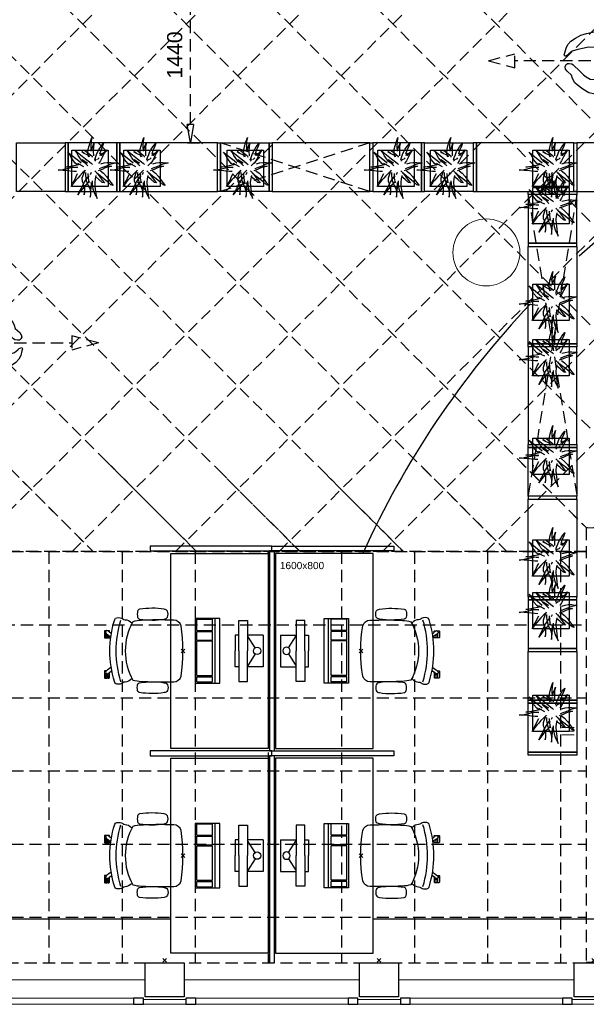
# Model space of a CAD drawing. Header units: millimetres. Extents: x -46954 to 169732, y -26853 to 94136.
# Tile 157 of 174: x 101382 to 106033, y -14776 to -6696. Entities that reach past the tile are written whole.
import ezdxf

# ---------------------------------------------------------------- set-up
doc = ezdxf.new("R2010")
doc.units = ezdxf.units.MM
doc.header["$LTSCALE"] = 400
doc.header["$PDMODE"] = 3
doc.header["$PDSIZE"] = 15
doc.linetypes.add('HIDDEN', pattern=[0.375, 0.25, -0.125])
for name, color, linetype in [('-gd', 2, 'Continuous'), ('-ve', 2, 'HIDDEN'), ('inlay', 6, 'Continuous'), ('inr', 4, 'Continuous'), ('looplijnen', 8, 'HIDDEN'), ('plafond', 255, 'HIDDEN'), ('plant', 114, 'Continuous'), ('plat', 5, 'Continuous'), ('sona-s008_ip0', 7, 'Continuous'), ('symbol', 1, 'Continuous'), ('timmerwerk-ge', 150, 'Continuous'), ('timmerwerk-ve', 8, 'HIDDEN')]:
    doc.layers.add(name, color=color, linetype=linetype)
for name, color, linetype, lineweight in [('Buitenkozijnen', 140, 'Continuous', 15), ('mat-beton (ihwg)', 5, 'Continuous', 25), ('None', 7, 'Continuous', 9)]:
    doc.layers.add(name, color=color, linetype=linetype, lineweight=lineweight)
doc.styles.add('Arial', font='arial.ttf', dxfattribs={"height": 176.388889})
doc.styles.get("Standard").update_dxf_attribs({"font": 'arial.ttf'})
doc.dimstyles.new('CAL-N1-050-25', dxfattribs={"dimscale": 50, "dimtxt": 2.5, "dimasz": 3, "dimexe": 1.5, "dimexo": 0, "dimgap": 0.3, "dimtad": 0, "dimdec": 4, "dimrnd": 1, "dimdsep": 46, "dimtxsty": 'Standard', "dimblk": 'CLOSED', "dimcen": 0, "dimdle": 1.25, "dimclrt": 249, "dimadec": 0, "dimazin": 0, "dimtfac": 0.9, "dimtdec": 4, "dimtix": 1, "dimtmove": 0, "dimatfit": 3, "dimldrblk": 'CLOSED', "dimfxl": 1, "dimtvp": 1, "dimtolj": 1, "dimtzin": 0, "dimarcsym": 0})

# ---------------------------------------------------------------- blocks, each defined once
blk = doc.blocks.new('Kolom 280x320')
at = {"layer": 'mat-beton (ihwg)', "lineweight": 25}
blk.add_lwpolyline([(-300, 160), (-20, 160), (-20, -160), (-300, -160)], close=True, dxfattribs=at)
at = {"layer": 'None', "color": 92, "linetype": 'Continuous', "lineweight": 5}
blk.add_point((0, 0), dxfattribs=at)
blk = doc.blocks.new('Gevelpui best 1410 (2D)')
at = {"layer": 'Buitenkozijnen', "lineweight": 15}
for p, q in [((-260, 0), (-260, -1410)), ((-260, 0), (-210, 0)), ((-210, 0), (-210, -1410)), ((-260, -1410), (-210, -1410))]:
    blk.add_line(p, q, dxfattribs=at)
at = {"layer": 'Buitenkozijnen', "color": 92, "lineweight": 25}
for points in [[(-260, 0), (-210, 0), (-210, -80), (-260, -80)], [(-260, -1330), (-210, -1330), (-210, -1410), (-260, -1410)]]:
    blk.add_lwpolyline(points, close=True, dxfattribs=at)
at = {"layer": 'None', "color": 43, "linetype": 'Continuous', "lineweight": 9}
blk.add_line((-410, 15), (-410, -1425), dxfattribs=at)
blk = doc.blocks.new('SONA-S008_B2')
at = {"layer": '-gd'}
blk.add_open_spline([(-253, -509.5), (-87.8, -560.2), (87.8, -560.2), (253, -509.5)], degree=3, dxfattribs=at)
for points in [[(-206.6, -15.8), (-79.4, 5.3), (79.6, 5.3), (206.6, -15.8)], [(-253, -272.1), (-257.1, -206.8), (-252.1, -139.2), (-253, -73.9)], [(-253, -73.9), (-253.4, -51.6), (-233.1, -20.2), (-206.6, -15.8)], [(206.6, -15.8), (233.1, -20.2), (253.4, -51.6), (253, -73.9)], [(253, -73.9), (252.1, -139.2), (257.1, -206.8), (253, -272.1)], [(-342.5, -153.6), (-353.5, -221.1), (-351.5, -287.6), (-342.5, -355.4)], [(-325.3, -126.1), (-337, -131.7), (-340.4, -140.8), (-342.5, -153.6)], [(-277.9, -126.1), (-287.8, -121.3), (-315.3, -121.3), (-325.3, -126.1)], [(-260.7, -153.6), (-262.7, -140.8), (-266.2, -131.7), (-277.9, -126.1)], [(-260.7, -355.4), (-251.6, -287.6), (-249.7, -221.1), (-260.7, -153.6)], [(260.6, -355.4), (251.6, -287.6), (249.7, -221.1), (260.6, -153.6)], [(260.6, -153.6), (262.7, -140.8), (266.2, -131.7), (277.9, -126.1)], [(277.9, -126.1), (287.8, -121.3), (315.3, -121.3), (325.3, -126.1)], [(325.3, -126.1), (337, -131.7), (340.4, -140.8), (342.5, -153.6)], [(342.5, -153.6), (353.4, -221.1), (351.5, -287.6), (342.5, -355.4)], [(-255.2, -303.9), (-254.1, -304.3), (-252.9, -304.7), (-251.7, -305.1)], [(-238.9, -411.5), (-253, -365.7), (-250.2, -318.7), (-253, -272.1)], [(253, -272.1), (250.2, -318.7), (253, -365.7), (238.9, -411.5)], [(256.9, -323.2), (255, -323.8), (253.1, -324.4), (251, -325.1)], [(251.9, -297.7), (252.9, -297.4), (253.8, -297.1), (254.7, -296.8)], [(-342.5, -355.4), (-341.5, -363), (-333.6, -369.9), (-326.1, -371.8)], [(-326.1, -371.8), (-310.3, -375.7), (-292.8, -375.7), (-277, -371.8)], [(-277, -371.8), (-269.5, -369.9), (-261.7, -363), (-260.7, -355.4)], [(-250.7, -332.5), (-253.1, -331.7), (-255.4, -330.9), (-257.6, -330.2)], [(277, -371.8), (269.5, -369.9), (261.7, -363), (260.6, -355.4)], [(326.1, -371.8), (310.3, -375.7), (292.8, -375.7), (277, -371.8)], [(342.5, -355.4), (341.5, -363), (333.6, -369.9), (326.1, -371.8)], [(-255.5, -473.7), (-255.4, -489), (-270.3, -500.1), (-272.1, -515.2)], [(-227.3, -418.1), (-247.1, -436.6), (-255.7, -455.2), (-255.5, -473.7)], [(238.9, -411.5), (95.4, -494.5), (-95.5, -494.5), (-238.9, -411.5)], [(255.5, -473.7), (255.7, -455.2), (247.1, -436.6), (227.3, -418.1)], [(272.1, -515.2), (270.3, -500.1), (255.4, -489), (255.5, -473.7)], [(-272.1, -515.2), (-274.4, -533.8), (-273.7, -555.7), (-258.6, -560.1)], [(-258.6, -560.1), (-77.4, -613.6), (78.8, -613.6), (258.6, -560.1)], [(258.6, -560.1), (273.7, -555.6), (274.4, -533.8), (272.1, -515.2)], [(-222.5, -641.1), (-222.5, -641.1), (-222.4, -632.9), (-222.4, -632.9)], [(-218.8, -644.8), (-220.8, -644.8), (-222.5, -643.1), (-222.5, -641.1)], [(-222.4, -606.9), (-222.4, -604.9), (-220.7, -603.3), (-218.7, -603.3)], [(-222.4, -615.1), (-222.4, -615.1), (-222.4, -606.9), (-222.4, -606.9)], [(-218.8, -615.1), (-218.8, -615.1), (-222.4, -615.1), (-222.4, -615.1)], [(-222.4, -629.9), (-222.4, -629.9), (-222.4, -618.1), (-222.4, -618.1)], [(-222.4, -618.1), (-222.4, -618.1), (-198.5, -618.1), (-198.5, -618.1)], [(-198.6, -630), (-198.6, -630), (-222.4, -629.9), (-222.4, -629.9)], [(-222.4, -632.9), (-222.4, -632.9), (-218.8, -632.9), (-218.8, -632.9)], [(-198.5, -615.1), (-198.5, -615.1), (-218.8, -615.1), (-218.8, -615.1)], [(-218.8, -632.9), (-218.8, -632.9), (-198.6, -633), (-198.6, -633)], [(-166.5, -644.9), (-166.5, -644.9), (-218.8, -644.8), (-218.8, -644.8)], [(-218.7, -603.3), (-218.7, -603.3), (-192, -603.3), (-176.8, -603.3)], [(-198.6, -633), (-198.6, -633), (-198.6, -630), (-198.6, -630)], [(-198.6, -630), (-198.6, -630), (-186.7, -630), (-186.7, -630)], [(-198.6, -633), (-198.6, -633), (-186.7, -633), (-186.7, -633)], [(-198.5, -618.1), (-198.5, -618.1), (-198.5, -615.1), (-198.5, -615.1)], [(-198.5, -615.1), (-198.5, -615.1), (-186.7, -615.2), (-186.7, -615.2)], [(-198.5, -618.1), (-198.5, -618.1), (-189.1, -618.2), (-187.1, -618.2)], [(-182.7, -633.4), (-188.4, -629.2), (-189.7, -621.1), (-185.5, -615.4)], [(-185.4, -615.2), (-186.2, -615.2), (-186.7, -615.2), (-186.7, -615.2)], [(-186.7, -615.2), (-186.7, -615.2), (-186.7, -616.4), (-186.7, -617.3)], [(-185.9, -630), (-186.4, -630), (-186.7, -630), (-186.7, -630)], [(-186.7, -630), (-186.7, -630), (-186.7, -633), (-186.7, -633)], [(-186.7, -633), (-186.7, -633), (-185.3, -633), (-183.1, -633)], [(-185.5, -615.4), (-185.5, -615.4), (-176.5, -602.9), (-162.6, -583.8)], [(-164.7, -630.5), (-168.8, -636.2), (-176.9, -637.5), (-182.7, -633.4)], [(-182.7, -633.4), (-182.7, -633.4), (-182.7, -633.4), (-182.7, -633.4)], [(-167.1, -633), (-166.7, -633), (-166.5, -633), (-166.5, -633)], [(-166.5, -633), (-166.5, -633), (-162.9, -633.1), (-162.9, -633.1)], [(-162.9, -641.3), (-162.9, -643.3), (-164.5, -644.9), (-166.5, -644.9)], [(-134.5, -588.9), (-152.4, -613.6), (-164.7, -630.5), (-164.7, -630.5)], [(-162.8, -630.1), (-162.8, -630.1), (-163.4, -630.1), (-164.4, -630)], [(-162.9, -633.1), (-162.9, -633.1), (-162.9, -641.3), (-162.9, -641.3)], [(-162.8, -628), (-162.8, -629.2), (-162.8, -630.1), (-162.8, -630.1)], [(106.4, -606.6), (106.4, -604.6), (108, -603), (110, -603)], [(106.4, -614.8), (106.4, -614.8), (106.4, -606.6), (106.4, -606.6)], [(110.1, -614.8), (110.1, -614.8), (106.4, -614.8), (106.4, -614.8)], [(106.4, -629.7), (106.4, -629.7), (106.4, -617.8), (106.4, -617.8)], [(106.4, -617.8), (106.4, -617.8), (130.3, -617.8), (130.3, -617.8)], [(130.3, -629.6), (130.3, -629.6), (106.4, -629.7), (106.4, -629.7)], [(106.4, -640.9), (106.4, -640.9), (106.4, -632.7), (106.4, -632.7)], [(106.4, -632.7), (106.4, -632.7), (110.1, -632.7), (110.1, -632.7)], [(110.1, -644.5), (108.1, -644.5), (106.5, -642.9), (106.4, -640.9)], [(110, -603), (110, -603), (115.6, -603), (123.1, -603)], [(130.3, -614.8), (130.3, -614.8), (110.1, -614.8), (110.1, -614.8)], [(110.1, -632.7), (110.1, -632.7), (130.3, -632.6), (130.3, -632.6)], [(162.4, -644.4), (162.4, -644.4), (110.1, -644.5), (110.1, -644.5)], [(143.1, -630.4), (143.1, -630.4), (131.8, -614.9), (115.2, -592)], [(130.3, -617.8), (130.3, -617.8), (130.3, -614.8), (130.3, -614.8)], [(130.3, -614.8), (130.3, -614.8), (130.9, -614.8), (131.7, -614.8)], [(130.3, -617.8), (130.3, -617.8), (131.9, -617.8), (133.9, -617.8)], [(130.3, -632.6), (130.3, -632.6), (130.3, -629.6), (130.3, -629.6)], [(130.3, -629.6), (130.3, -629.6), (142.1, -629.6), (142.1, -629.6)], [(130.3, -632.6), (130.3, -632.6), (142.2, -632.6), (142.2, -632.6)], [(142.5, -629.6), (142.3, -629.6), (142.1, -629.6), (142.1, -629.6)], [(142.1, -629.6), (142.1, -629.6), (142.2, -632.6), (142.2, -632.6)], [(142.2, -632.6), (142.2, -632.6), (143.3, -632.6), (145.1, -632.6)], [(161.1, -633.2), (155.3, -637.4), (147.2, -636.1), (143.1, -630.4)], [(143.7, -587.5), (156, -604.4), (163.9, -615.2), (163.9, -615.2)], [(154.9, -602.9), (159.4, -602.9), (162.3, -602.9), (162.3, -602.9)], [(163.9, -615.2), (168.1, -621), (166.8, -629.1), (161.1, -633.2)], [(161.1, -633.2), (161.1, -633.2), (161.1, -633.2), (161.1, -633.2)], [(161.8, -632.6), (162.2, -632.6), (162.4, -632.6), (162.4, -632.6)], [(162.3, -602.9), (164.4, -602.9), (166, -604.6), (166, -606.6)], [(162.4, -632.6), (162.4, -632.6), (166, -632.6), (166, -632.6)], [(166, -640.8), (166, -642.8), (164.4, -644.4), (162.4, -644.4)], [(166, -614.8), (166, -614.8), (164.6, -614.8), (163.5, -614.8)], [(166, -629.6), (166, -629.6), (165.4, -629.6), (164.4, -629.6)], [(165.3, -617.8), (165.8, -617.8), (166, -617.8), (166, -617.8)], [(166, -606.6), (166, -606.6), (166, -614.8), (166, -614.8)], [(166, -617.8), (166, -617.8), (166, -618.6), (166, -619.9)], [(166, -625.7), (166, -627.8), (166, -629.6), (166, -629.6)], [(166, -632.6), (166, -632.6), (166, -640.8), (166, -640.8)]]:
    blk.add_open_spline(points, degree=3)
at = {"layer": 'sona-s008_ip0'}
blk.add_point((0, 0), dxfattribs=at)
blk = doc.blocks.new('SYMB-CMP4_B2')
for p, q in [((-130, 558.1), (130, 558.1)), ((-130, 558.1), (-130, 428.1)), ((-25.3, 491.9), (-125, 428.1)), ((25.3, 491.9), (125, 428.1)), ((130, 558.1), (130, 428.1)), ((-250, 358.1), (-250, 428.1)), ((-250, 428.1), (0, 428.1)), ((250, 428.1), (0, 428.1)), ((250, 358.1), (250, 428.1)), ((0, 358.1), (-250, 358.1)), ((-130, 358.1), (-130, 328.1)), ((-130, 328.1), (0, 328.1)), ((0, 358.1), (250, 358.1)), ((130, 328.1), (0, 328.1)), ((130, 358.1), (130, 328.1)), ((265, 200), (-265, 200)), ((-265, 200), (-265, 0)), ((265, 162.9), (-265, 162.9)), ((265, 0), (265, 200)), ((-166.8, 141.5), (-259.7, 141.5)), ((-259.7, 12.9), (-259.7, 141.5)), ((-166.8, 12.9), (-166.8, 141.5)), ((-88, 141.5), (-159.1, 141.5)), ((-159.1, 12.9), (-159.1, 141.5)), ((-88, 12.9), (-88, 141.5)), ((200.4, 141.5), (-81.5, 141.5)), ((-81.5, 12.9), (-81.5, 141.5)), ((200.4, 12.9), (200.4, 141.5)), ((254.7, 141.5), (212.3, 141.5)), ((212.3, 12.9), (212.3, 141.5)), ((254.7, 12.9), (254.7, 141.5)), ((-265, 0), (265, 0)), ((-166.8, 12.9), (-259.7, 12.9)), ((-88, 12.9), (-159.1, 12.9)), ((200.4, 12.9), (-81.5, 12.9)), ((254.7, 12.9), (212.3, 12.9))]:
    blk.add_line(p, q)
blk.add_circle((0, 508.1), 30)
blk = doc.blocks.new('symb-ps03_b2')
blk.add_lwpolyline([(82.2, -333.7), (93.5, -323.3), (109.6, -304.5), (119.8, -284.7), (121.3, -230.8), (122.5, -183.8), (115.8, -150.4), (104.2, -98.4), (90.8, -52.2), (69, -24.8), (57.7, -13.2), (50.2, -0.9), (49.4, 8.5), (59.4, 13), (75.8, 8.9), (114.7, -1.3), (145.3, -16.6), (172.1, -41.1), (196.4, -77.8), (221.1, -122.2), (235.7, -169.2), (249.9, -232.3), (265.9, -290), (270.3, -324.8), (267.4, -365.4), (252.2, -399.3), (234.6, -432.8), (213.5, -457.5), (181.2, -475.4), (141, -499), (102.8, -516.9), (26.9, -533.5), (-23.3, -539.3), (-83.1, -537.5), (-129.9, -527.7), (-165.1, -510.7), (-191.8, -478.7), (-217.7, -447.5), (-240.8, -394), (-258.1, -313.4), (-261.7, -241.7), (-250.8, -189), (-222, -138.3), (-185.2, -93.4), (-169.5, -72.2), (-133.8, -53.9), (-107.1, -45.7), (-74.5, -10), (-56.5, 2.3), (-37.5, 6.7), (-23, 0.8), (-11.7, -12.6), (-10.5, -27.9), (-13.2, -49.2), (-22.6, -61.1), (-75.1, -114.5), (-104.5, -144.9), (-120.7, -165.7), (-138.4, -200.3), (-141.8, -234.1), (-134.6, -284.5), (-123.4, -302.1), (-94.4, -318.8), (-69, -327.2), (-51.7, -333)])
blk.add_lwpolyline([(-74.5, -413.3, 0.078796), (-66.1, -458.3, 0.088041), (-45.7, -493.9, 0.105312), (-14.5, -518.5, 0.121926), (19.1, -525.8, 0.121926), (52.3, -516.6, 0.105312), (82.1, -490.3, 0.088041), (100.3, -453.5, 0.078796), (106.2, -408.2, 0.078796), (97.7, -363.2, 0.088041), (77.4, -327.6, 0.105312), (46.2, -303, 0.121926), (12.5, -295.7, 0.121926), (-20.6, -304.9, 0.105312), (-50.4, -331.2, 0.088041), (-68.6, -368, 0.078796)], format="xyb", close=True)
blk = doc.blocks.new('symb-ps09_b2')
at = {"layer": 'looplijnen'}
for p, q in [((0, 935.4), (-58.2, 718.1)), ((0, 935.4), (58.2, 718.1)), ((-58.2, 718.1), (58.2, 718.1)), ((0, 95.2), (0, 718.1)), ((0, -1011), (0, -327.3))]:
    blk.add_line(p, q, dxfattribs=at)
at = {"layer": 'symbol'}
blk.add_blockref('symb-ps03_b2', (-11, 299.5), dxfattribs=at)
blk = doc.blocks.new('boom nieuw 01')
at = {"layer": 'plant', "extrusion": (0, -4.44089e-16, -1)}
for p, q in [((-574, 694), (-627, 737)), ((-627, 737), (-616, 698)), ((-574, 694), (-627, 737)), ((-627, 737), (-616, 698)), ((-285, 709), (-298, 670)), ((-285, 665), (-285, 709)), ((-238, 749), (-257, 677)), ((-238, 749), (-257, 677)), ((-225, 789), (-238, 749)), ((-225, 789), (-238, 749)), ((-225, 745), (-225, 789)), ((-225, 745), (-225, 789)), ((-219, 696), (-225, 745)), ((-219, 696), (-225, 745)), ((-616, 698), (-564, 639)), ((-616, 698), (-564, 639)), ((-531, 541), (-584, 584)), ((-584, 584), (-573, 545)), ((-531, 541), (-584, 584)), ((-584, 584), (-573, 545)), ((-519, 654), (-574, 694)), ((-519, 654), (-574, 694)), ((-573, 545), (-520, 486)), ((-573, 545), (-520, 486)), ((-564, 639), (-510, 574)), ((-564, 639), (-510, 574)), ((-476, 501), (-531, 541)), ((-476, 501), (-531, 541)), ((-467, 618), (-519, 654)), ((-467, 618), (-519, 654)), ((-510, 574), (-463, 510)), ((-510, 574), (-463, 510)), ((-412, 565), (-467, 618)), ((-412, 565), (-467, 618)), ((-369, 511), (-412, 565)), ((-369, 511), (-412, 565)), ((-344, 540), (-368, 472)), ((-316, 598), (-344, 540)), ((-308, 551), (-333, 488)), ((-308, 551), (-333, 488)), ((-298, 670), (-316, 598)), ((-284, 619), (-308, 551)), ((-284, 619), (-308, 551)), ((-279, 616), (-285, 665)), ((-257, 677), (-284, 619)), ((-257, 677), (-284, 619)), ((-243, 519), (-227, 576)), ((-243, 519), (-227, 576)), ((-227, 576), (-219, 630)), ((-227, 576), (-219, 630)), ((-219, 630), (-219, 696)), ((-219, 630), (-219, 696)), ((-119, 548), (-187, 511)), ((-55, 579), (-119, 548)), ((-55, 579), (-119, 548)), ((-101, 524), (-55, 560)), ((-101, 524), (-55, 560)), ((-95, 500), (-50, 537)), ((9, 617), (-55, 579)), ((9, 617), (-55, 579)), ((-55, 560), (-36, 579)), ((-55, 560), (-36, 579)), ((-36, 579), (9, 617)), ((-36, 579), (9, 617)), ((73, 551), (-4, 517)), ((73, 551), (-4, 517)), ((61, 517), (92, 539)), ((61, 517), (92, 539)), ((126, 569), (73, 551)), ((126, 569), (73, 551)), ((92, 539), (126, 569)), ((92, 539), (126, 569)), ((-831, 440), (-863, 451)), ((-863, 451), (-808, 440)), ((-831, 440), (-863, 451)), ((-863, 451), (-808, 440)), ((-793, 417), (-831, 440)), ((-793, 417), (-831, 440)), ((-808, 440), (-733, 432)), ((-808, 440), (-733, 432)), ((-751, 400), (-793, 417)), ((-751, 400), (-793, 417)), ((-690, 378), (-751, 400)), ((-690, 378), (-751, 400)), ((-733, 432), (-646, 419)), ((-733, 432), (-646, 419)), ((-601, 365), (-690, 378)), ((-601, 365), (-690, 378)), ((-665, 349), (-613, 352)), ((-665, 349), (-613, 352)), ((-646, 419), (-567, 415)), ((-646, 419), (-567, 415)), ((-613, 352), (-578, 349)), ((-613, 352), (-578, 349)), ((-547, 362), (-601, 365)), ((-547, 362), (-601, 365)), ((-567, 415), (-510, 423)), ((-567, 415), (-510, 423)), ((-520, 486), (-467, 421)), ((-520, 486), (-467, 421)), ((-510, 423), (-451, 434)), ((-510, 423), (-451, 434)), ((-424, 465), (-476, 501)), ((-424, 465), (-476, 501)), ((-463, 510), (-423, 466)), ((-463, 510), (-423, 466)), ((-369, 412), (-424, 465)), ((-369, 412), (-424, 465)), ((-423, 466), (-397, 444)), ((-423, 466), (-397, 444)), ((-231, 344), (-254, 371)), ((-231, 344), (-254, 371)), ((-187, 511), (-234, 479)), ((-187, 511), (-234, 479)), ((-195, 409), (-161, 444)), ((-170, 410), (-128, 424)), ((-170, 410), (-128, 424)), ((-167, 460), (-136, 488)), ((-167, 460), (-136, 488)), ((-128, 424), (-78, 443)), ((-128, 424), (-78, 443)), ((-105, 362), (-122, 364)), ((-105, 362), (-122, 364)), ((-83, 336), (-105, 362)), ((-83, 336), (-105, 362)), ((-15, 385), (-100, 387)), ((-15, 385), (-100, 387)), ((-78, 443), (-25, 464)), ((-78, 443), (-25, 464)), ((-4, 517), (-70, 496)), ((-4, 517), (-70, 496)), ((-25, 464), (20, 490)), ((-25, 464), (20, 490)), ((71, 388), (-15, 385)), ((71, 388), (-15, 385)), ((-5, 354), (51, 371)), ((-5, 354), (51, 371)), ((20, 490), (61, 517)), ((20, 490), (61, 517)), ((51, 371), (104, 389)), ((51, 371), (104, 389)), ((140, 402), (71, 388)), ((140, 402), (71, 388)), ((104, 389), (140, 402)), ((104, 389), (140, 402)), ((224, 359), (154, 344)), ((224, 359), (154, 344)), ((188, 345), (224, 359)), ((188, 345), (224, 359)), ((-838, 331), (-790, 339)), ((-838, 331), (-790, 339)), ((-787, 335), (-838, 331)), ((-787, 335), (-838, 331)), ((-794, 221), (-746, 230)), ((-794, 221), (-746, 230)), ((-743, 226), (-794, 221)), ((-743, 226), (-794, 221)), ((-790, 339), (-724, 343)), ((-790, 339), (-724, 343)), ((-737, 335), (-787, 335)), ((-737, 335), (-787, 335)), ((-746, 230), (-680, 234)), ((-746, 230), (-680, 234)), ((-694, 225), (-743, 226)), ((-694, 225), (-743, 226)), ((-691, 320), (-737, 335)), ((-724, 343), (-665, 349)), ((-724, 343), (-665, 349)), ((-686, 193), (-722, 163)), ((-686, 193), (-722, 163)), ((-647, 211), (-694, 225)), ((-647, 211), (-694, 225)), ((-636, 315), (-691, 320)), ((-636, 315), (-691, 320)), ((-688, 167), (-620, 196)), ((-688, 167), (-620, 196)), ((-648, 228), (-686, 193)), ((-648, 228), (-686, 193)), ((-642, 298), (-680, 321)), ((-642, 298), (-680, 321)), ((-680, 234), (-621, 240)), ((-680, 234), (-621, 240)), ((-604, 263), (-648, 228)), ((-604, 263), (-648, 228)), ((-592, 206), (-647, 211)), ((-592, 206), (-647, 211)), ((-601, 281), (-642, 298)), ((-601, 281), (-642, 298)), ((-620, 196), (-568, 225)), ((-620, 196), (-568, 225)), ((-553, 314), (-604, 263)), ((-553, 314), (-604, 263)), ((-540, 259), (-601, 281)), ((-540, 259), (-601, 281)), ((-549, 186), (-592, 206)), ((-549, 186), (-592, 206)), ((-583, 313), (-496, 300)), ((-583, 313), (-496, 300)), ((-568, 225), (-511, 263)), ((-568, 225), (-511, 263)), ((-496, 183), (-549, 186)), ((-496, 183), (-549, 186)), ((-451, 246), (-540, 259)), ((-451, 246), (-540, 259)), ((-511, 263), (-472, 292)), ((-511, 263), (-472, 292)), ((-496, 300), (-417, 296)), ((-496, 300), (-417, 296)), ((-392, 219), (-496, 183)), ((-392, 219), (-496, 183)), ((-472, 292), (-455, 309)), ((-472, 292), (-455, 309)), ((-403, 195), (-454, 144)), ((-403, 195), (-454, 144)), ((-397, 243), (-451, 246)), ((-397, 243), (-451, 246)), ((-398, 347), (-436, 328)), ((-398, 347), (-436, 328)), ((-369, 232), (-403, 195)), ((-369, 232), (-403, 195)), ((-354, 238), (-392, 219)), ((-354, 238), (-392, 219)), ((-297, 215), (-269, 162)), ((-297, 215), (-269, 162)), ((-281, 288), (-232, 238)), ((-281, 288), (-232, 238)), ((-194, 216), (-242, 260)), ((-194, 216), (-242, 260)), ((-233, 285), (-204, 233)), ((-233, 285), (-204, 233)), ((-232, 238), (-199, 194)), ((-232, 238), (-199, 194)), ((-192, 292), (-231, 344)), ((-192, 292), (-231, 344)), ((-204, 233), (-174, 186)), ((-204, 233), (-174, 186)), ((-199, 194), (-138, 143)), ((-199, 194), (-138, 143)), ((-174, 186), (-194, 216)), ((-174, 186), (-194, 216)), ((-151, 244), (-192, 292)), ((-151, 244), (-192, 292)), ((-33, 98), (-151, 244)), ((-33, 98), (-151, 244)), ((-127, 307), (-59, 290)), ((-127, 307), (-59, 290)), ((-113, 330), (-85, 277)), ((-113, 330), (-85, 277)), ((-85, 277), (-56, 224)), ((-85, 277), (-56, 224)), ((-43, 284), (-83, 336)), ((-43, 284), (-83, 336)), ((-59, 290), (16, 294)), ((-59, 290), (16, 294)), ((-56, 224), (-25, 178)), ((-56, 224), (-25, 178)), ((-25, 178), (-46, 207)), ((-25, 178), (-46, 207)), ((-3, 235), (-43, 284)), ((-3, 235), (-43, 284)), ((69, 341), (-16, 343)), ((69, 341), (-16, 343)), ((16, 294), (79, 310)), ((16, 294), (79, 310)), ((154, 344), (69, 341)), ((154, 344), (69, 341)), ((79, 310), (135, 327)), ((79, 310), (135, 327)), ((135, 327), (188, 345)), ((135, 327), (188, 345)), ((-748, 141), (-796, 107)), ((-748, 141), (-796, 107)), ((-796, 107), (-737, 139)), ((-796, 107), (-737, 139)), ((-722, 163), (-748, 141)), ((-722, 163), (-748, 141)), ((-737, 139), (-688, 167)), ((-737, 139), (-688, 167)), ((-597, 22), (-646, -12)), ((-597, 22), (-646, -12)), ((-646, -12), (-586, 20)), ((-646, -12), (-586, 20)), ((-572, 44), (-597, 22)), ((-572, 44), (-597, 22)), ((-586, 20), (-537, 48)), ((-586, 20), (-537, 48)), ((-535, 74), (-572, 44)), ((-535, 74), (-572, 44)), ((-537, 48), (-469, 77)), ((-537, 48), (-469, 77)), ((-497, 109), (-535, 74)), ((-497, 109), (-535, 74)), ((-454, 144), (-497, 109)), ((-454, 144), (-497, 109)), ((-469, 77), (-417, 106)), ((-469, 77), (-417, 106)), ((-380, 87), (-378, 37)), ((-380, 87), (-378, 37)), ((-378, 37), (-372, -25)), ((-378, 37), (-372, -25)), ((-317, 95), (-308, 24)), ((-317, 95), (-308, 24)), ((-317, -32), (-303, 34)), ((-317, -32), (-303, 34)), ((-308, 24), (-304, -32)), ((-308, 24), (-304, -32)), ((-303, 34), (-304, 107)), ((-303, 34), (-304, 107)), ((-293, -58), (-278, 12)), ((-293, -58), (-278, 12)), ((-278, 12), (-263, 89)), ((-278, 12), (-263, 89)), ((-269, 162), (-239, 109)), ((-269, 162), (-239, 109)), ((-267, 114), (-235, 70)), ((-267, 114), (-235, 70)), ((-263, 89), (-248, 155)), ((-263, 89), (-248, 155)), ((-235, 70), (-173, 19)), ((-235, 70), (-173, 19)), ((-186, 120), (-227, 169)), ((-186, 120), (-227, 169)), ((-69, -25), (-186, 120)), ((-69, -25), (-186, 120)), ((-173, 19), (-128, -8)), ((-173, 19), (-128, -8)), ((-138, 143), (-93, 116)), ((-138, 143), (-93, 116)), ((-93, 116), (-36, 86)), ((-93, 116), (-36, 86)), ((-36, 86), (2, 56)), ((-36, 86), (2, 56)), ((2, 56), (-33, 98)), ((2, 56), (-33, 98)), ((-372, -25), (-363, -96)), ((-372, -25), (-363, -96)), ((-363, -96), (-359, -152)), ((-363, -96), (-359, -152)), ((-359, -152), (-354, -201)), ((-359, -152), (-354, -201)), ((-348, -178), (-333, -108)), ((-348, -178), (-333, -108)), ((-333, -108), (-317, -32)), ((-333, -108), (-317, -32)), ((-304, -32), (-299, -81)), ((-304, -32), (-299, -81)), ((-303, -124), (-293, -58)), ((-303, -124), (-293, -58)), ((-299, -81), (-303, -124)), ((-299, -81), (-303, -124)), ((-128, -8), (-72, -38)), ((-128, -8), (-72, -38)), ((-72, -38), (-33, -68)), ((-72, -38), (-33, -68)), ((-33, -68), (-69, -25)), ((-33, -68), (-69, -25)), ((-358, -244), (-348, -178)), ((-358, -244), (-348, -178)), ((-354, -201), (-358, -244)), ((-354, -201), (-358, -244))]:
    blk.add_line(p, q, dxfattribs=at)
at = {"layer": 'timmerwerk-ge', "linetype": 'Continuous', "extrusion": (0, -4.44089e-16, -1)}
for p, q in [((0, 647), (-647, 647)), ((-647, 647), (-647, 0)), ((0, 0), (0, 647)), ((-647, 0), (0, 0))]:
    blk.add_line(p, q, dxfattribs=at)
blk = doc.blocks.new('_CLOSED')
at = {"color": 0, "linetype": 'ByBlock'}
for p, q in [((-1, 0.167), (0, 0)), ((-1, 0.167), (-1, -0.167)), ((0, 0), (-1, -0.167))]:
    blk.add_line(p, q, dxfattribs=at)
blk = doc.blocks.new('*D1607')
at = {"layer": '-ve', "color": 0, "lineweight": -2, "transparency": 16777216}
for p, q in [((152759, 23734.2), (152857.9, 23734.2)), ((152782.9, 22444.2), (152782.9, 23584.2)), ((152759, 22294.2), (152857.9, 22294.2))]:
    blk.add_line(p, q, dxfattribs=at)
at = {"layer": 'Defpoints', "color": 0, "transparency": 16777216}
for p in [(152759, 23734.2), (152782.9, 23734.2), (152759, 22294.2)]:
    blk.add_point(p, dxfattribs=at)
at = {"layer": '-ve', "color": 0, "lineweight": -2, "transparency": 16777216, "xscale": 150, "yscale": 150, "zscale": 150}
for p, rotation in [((152782.9, 23734.2), 90), ((152782.9, 22294.2), 270)]:
    blk.add_blockref('_CLOSED', p, dxfattribs=dict(at, rotation=rotation))
at = {"layer": '-ve', "color": 249, "transparency": 16777216, "insert": (152655.2, 23014.2), "char_height": 125, "attachment_point": 5, "rotation": 90}
blk.add_mtext('\\A1;1440', dxfattribs=at)
blk = doc.blocks.new('plat02')
at = {"layer": 'Buitenkozijnen', "lineweight": 15}
for points in [[(17425, 1958.74251), (17425, 1998.78315), (17775, 1998.78315), (17775, 1958.74251)], [(19185, 1958.74251), (19185, 1998.78315), (19535, 1998.78315), (19535, 1958.74251)], [(20945, 1958.74251), (20945, 1998.78315), (22065, 1998.78315), (22065, 1958.74251)]]:
    blk.add_lwpolyline(points, close=True, dxfattribs=at)
at = {"layer": 'inlay'}
for p, q in [((17650, 2658.74251), (14530, 2658.74251)), ((18460, 2658.74251), (18450, 2658.74251)), ((18510, 2658.74251), (18500, 2658.74251)), ((24580, 2658.74251), (19310, 2658.74251))]:
    blk.add_line(p, q, dxfattribs=at)
for start, end in [(90, 132.271472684), (136.574055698, 155.614826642)]:
    blk.add_arc((26020, 2578.78315), 7460, start, end, dxfattribs=at)
at = {"layer": 'inr'}
for points in [[(17480, 5678.78406), (18480, 5678.78406), (18480, 5718.78406), (17480, 5718.78406)], [(18450, 5658.78406), (18450, 4058.78406), (17650, 4058.78406), (17650, 5658.78406)], [(18500, 4038.78406), (18500, 5678.78406), (18460, 5678.78406), (18460, 4038.78406)], [(19480, 5678.78406), (18480, 5678.78406), (18480, 5718.78406), (19480, 5718.78406)], [(18510, 5658.78406), (18510, 4058.78406), (19310, 4058.78406), (19310, 5658.78406)], [(17480, 3998.78406), (18480, 3998.78406), (18480, 4038.78406), (17480, 4038.78406)], [(18450, 3978.78406), (18450, 2378.78406), (17650, 2378.78406), (17650, 3978.78406)], [(18500, 2298.78406), (18500, 3998.78406), (18460, 3998.78406), (18460, 2298.78406)], [(19480, 3998.78406), (18480, 3998.78406), (18480, 4038.78406), (19480, 4038.78406)], [(18510, 3978.78406), (18510, 2378.78406), (19310, 2378.78406), (19310, 3978.78406)]]:
    blk.add_lwpolyline(points, close=True, dxfattribs=at)
at = {"layer": 'plat', "lineweight": 0}
for p, q in [((27220, 5868.78315), (21060.56284, 5868.78315)), ((27220, 5868.78315), (21060.56284, 5868.78315)), ((20960.56284, 4230.09485), (20860.56284, 4230.09485)), ((20960.56284, 4200.09485), (20860.56284, 4200.09485)), ((20960.56284, 4170.09485), (20860.56284, 4170.09485))]:
    blk.add_line(p, q, dxfattribs=at)
blk.add_circle((20240, 8128.78315), 275, dxfattribs=at)
at = {"layer": 'timmerwerk-ge'}
for points in [[(16382.93045, 8628.78315), (16382.93045, 9028.78315), (16782.93045, 9028.78315), (16782.93045, 8628.78315)], [(16782.93045, 8628.78315), (16807.93045, 8628.78315), (16807.93045, 9028.78315), (16782.93045, 9028.78315)], [(17207.93045, 8628.78315), (17207.93045, 9028.78315), (16807.93045, 9028.78315), (16807.93045, 8628.78315)], [(17207.93045, 8628.78315), (17232.93045, 8628.78315), (17232.93045, 9028.78315), (17207.93045, 9028.78315)], [(18032.93045, 8628.78315), (18032.93045, 9028.78315), (17232.93045, 9028.78315), (17232.93045, 8628.78315)], [(18057.93045, 8628.78315), (18032.93045, 8628.78315), (18032.93045, 9028.78315), (18057.93045, 9028.78315)], [(18057.93045, 8628.78315), (18057.93045, 9028.78315), (18457.93045, 9028.78315), (18457.93045, 8628.78315)], [(18482.93045, 8628.78315), (18457.93045, 8628.78315), (18457.93045, 9028.78315), (18482.93045, 9028.78315)], [(19282.93045, 8628.78315), (19282.93045, 9028.78315), (18482.93045, 9028.78315), (18482.93045, 8628.78315)], [(19307.93045, 8628.78315), (19282.93045, 8628.78315), (19282.93045, 9028.78315), (19307.93045, 9028.78315)], [(19707.93045, 8628.78315), (19707.93045, 9028.78315), (19307.93045, 9028.78315), (19307.93045, 8628.78315)], [(19707.93045, 8628.78315), (19732.93045, 8628.78315), (19732.93045, 9028.78315), (19707.93045, 9028.78315)], [(19732.93045, 8628.78315), (19732.93045, 9028.78315), (20132.93045, 9028.78315), (20132.93045, 8628.78315)], [(20132.93045, 8628.78315), (20157.93045, 8628.78315), (20157.93045, 9028.78315), (20132.93045, 9028.78315)], [(20957.93045, 8628.78315), (20957.93045, 9028.78315), (20157.93045, 9028.78315), (20157.93045, 8628.78315)], [(20982.93045, 8628.78315), (20957.93045, 8628.78315), (20957.93045, 9028.78315), (20982.93045, 9028.78315)], [(21382.93045, 8628.78315), (21382.93045, 9028.78315), (20982.93045, 9028.78315), (20982.93045, 8628.78315)], [(20582.93045, 8603.78315), (20582.93045, 8628.78315), (20982.93045, 8628.78315), (20982.93045, 8603.78315)], [(20582.93045, 8203.78315), (20982.93045, 8203.78315), (20982.93045, 8603.78315), (20582.93045, 8603.78315)], [(20582.93045, 8203.78315), (20582.93045, 8178.78315), (20982.93045, 8178.78315), (20982.93045, 8203.78315)], [(20582.93045, 8178.78315), (20982.93045, 8178.78315), (20982.93045, 7378.78315), (20582.93045, 7378.78315)], [(20582.93045, 7353.78315), (20582.93045, 7378.78315), (20982.93045, 7378.78315), (20982.93045, 7353.78315)], [(20582.93045, 6553.78315), (20982.93045, 6553.78315), (20982.93045, 7353.78315), (20582.93045, 7353.78315)], [(20582.93045, 6528.78315), (20582.93045, 6553.78315), (20982.93045, 6553.78315), (20982.93045, 6528.78315)], [(20582.93045, 6528.78315), (20982.93045, 6528.78315), (20982.93045, 6128.78315), (20582.93045, 6128.78315)], [(20582.93045, 6128.78315), (20582.93045, 6103.78315), (20982.93045, 6103.78315), (20982.93045, 6128.78315)], [(20582.93045, 6103.78315), (20982.93045, 6103.78315), (20982.93045, 5303.78315), (20582.93045, 5303.78315)], [(20582.93045, 5303.78315), (20582.93045, 5278.78315), (20982.93045, 5278.78315), (20982.93045, 5303.78315)], [(20582.93045, 4878.78315), (20982.93045, 4878.78315), (20982.93045, 5278.78315), (20582.93045, 5278.78315)], [(20582.93045, 4878.78315), (20582.93045, 4853.78315), (20982.93045, 4853.78315), (20982.93045, 4878.78315)], [(20582.93045, 4853.78315), (20982.93045, 4853.78315), (20982.93045, 4453.78315), (20582.93045, 4453.78315)], [(20582.93045, 4428.78315), (20582.93045, 4453.78315), (20982.93045, 4453.78315), (20982.93045, 4428.78315)], [(20582.93045, 4428.78315), (20982.93045, 4428.78315), (20982.93045, 4028.78315), (20582.93045, 4028.78315)], [(20582.93045, 4003.78315), (20582.93045, 4028.78315), (20982.93045, 4028.78315), (20982.93045, 4003.78315)]]:
    blk.add_lwpolyline(points, close=True, dxfattribs=at)
at = {"layer": 'timmerwerk-ve'}
for p, q in [((19282.93045, 9028.78315), (18057.93045, 8628.78315)), ((19282.93045, 8628.78315), (18057.93045, 9028.78315)), ((20982.93045, 8603.78315), (20582.93045, 6128.78315)), ((20582.93045, 8603.78315), (20982.93045, 6128.78315))]:
    blk.add_line(p, q, dxfattribs=at)
at = {"layer": '-ve', "xscale": -0.4608, "yscale": 0.4608, "zscale": 0.4608, "rotation": 270}
for p in [(16836.98178, 8967.84214), (17264.67165, 8967.84214), (18114.02856, 8967.84214), (19348.90914, 8967.84214), (19781.89997, 8967.84214), (20621.61958, 8967.84214), (20621.61958, 8660.87455), (20621.61958, 7869.1932), (20621.61958, 7413.11568), (20621.61958, 6604.22453), (20621.61958, 5769.51715), (20621.61958, 5339.25586), (20621.61958, 4495.94409)]:
    blk.add_blockref('boom nieuw 01', p, dxfattribs=at)
at = {"layer": 'Buitenkozijnen', "color": 7, "xscale": -1, "rotation": 90}
for p in [(16015, 1748.78315), (17775, 1748.78315), (19535, 1748.78315)]:
    blk.add_blockref('Gevelpui best 1410 (2D)', p, dxfattribs=at)
at = {"layer": 'inr', "xscale": -1, "rotation": 270}
for p in [(17750, 4858.78406), (17750, 3178.78406)]:
    blk.add_blockref('SONA-S008_B2', p, dxfattribs=at)
at = {"layer": 'inr', "rotation": 90}
for p in [(19210, 4858.78406), (19210, 3178.78406)]:
    blk.add_blockref('SONA-S008_B2', p, dxfattribs=at)
at = {"layer": 'None', "color": 7, "rotation": 90}
for p in [(17600, 2318.78315), (19360, 2318.78315), (21120, 2318.78315)]:
    blk.add_blockref('Kolom 280x320', p, dxfattribs=at)
at = {"layer": 'symbol'}
for name, p, rotation in [('symb-ps09_b2', (21192.40547, 9701.48653), 90), ('symb-ps09_b2', (16120.35091, 7386.29059), 270), ('SYMB-CMP4_B2', (17851.4887, 4858.78406), 269.9999999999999), ('SYMB-CMP4_B2', (17851.4887, 3178.78406), 269.9999999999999)]:
    blk.add_blockref(name, p, dxfattribs=dict(at, rotation=rotation))
at = {"layer": 'symbol', "xscale": -1, "rotation": 90}
for p in [(19108.5113, 4858.78406), (19108.5113, 3178.78406)]:
    blk.add_blockref('SYMB-CMP4_B2', p, dxfattribs=at)
at = {"layer": 'plat', "style": 'Arial'}
blk.add_text('1600x800', height=59.266667, dxfattribs=at).set_placement((18545.41359, 5529.82361))
at = {"layer": '-ve'}
dim = blk.add_aligned_dim(p1=(17786.73657, 9028.78315), p2=(17786.73657, 10468.78315), distance=-23.8477, dimstyle='CAL-N1-050-25', dxfattribs=at)
dim.commit()
dim.dimension.update_dxf_attribs({"geometry": '*D1607', "text_midpoint": (17682.94102, 9748.78315), "insert": (-134972.26676, -13265.39602)})

msp = doc.modelspace()

# ---------------------------------------------------------------- linework, layer by layer
at = {"layer": 'plafond'}
for p, q in [((96722.41837, -4948.82084), (102834.41837, -11060.82084)), ((97570.94651, -4948.82084), (103682.94651, -11060.82084)), ((98419.47465, -4948.82084), (104531.47465, -11060.82084)), ((99268.00278, -4948.82084), (105380.00278, -11060.82084)), ((102662.11533, -11060.82084), (108774.11533, -4948.82084)), ((103510.64347, -11060.82084), (109622.64347, -4948.82084)), ((104359.17161, -11060.82084), (110471.17161, -4948.82084)), ((105207.69974, -11060.82084), (111319.69974, -4948.82084)), ((96322.26676, -5397.19737), (101985.89023, -11060.82084)), ((97765.94651, -10865.82084), (102365.94651, -6265.82084)), ((98614.47465, -10865.82084), (103214.47465, -6265.82084)), ((99463.00278, -10865.82084), (104063.00278, -6265.82084)), ((100311.53092, -10865.82084), (104911.53092, -6265.82084)), ((100965.05906, -11060.82084), (105760.05906, -6265.82084)), ((101433.53092, -6265.82084), (106033.53092, -10865.82084)), ((101813.5872, -11060.82084), (106608.5872, -6265.82084)), ((102282.05906, -6265.82084), (106882.05906, -10865.82084)), ((103130.5872, -6265.82084), (107730.5872, -10865.82084)), ((103979.11533, -6265.82084), (108579.11533, -10865.82084)), ((104827.64347, -6265.82084), (109427.64347, -10865.82084)), ((101088.48139, -10163.41199), (101985.89023, -11060.82084)), ((102089.05589, -10315.45836), (102834.41837, -11060.82084)), ((105467.40595, -10299.69586), (106033.53092, -10865.82084)), ((103010.5314, -10388.40573), (103682.94651, -11060.82084)), ((103874.58337, -10403.92957), (104531.47465, -11060.82084)), ((104691.73002, -10372.54807), (105380.00278, -11060.82084)), ((101622.26676, -11060.82084), (101622.26676, -14435.82084)), ((102222.26676, -11060.82084), (102222.26676, -14435.82084)), ((102822.26676, -11060.82084), (102822.26676, -14435.82084)), ((103422.26676, -11060.82084), (103422.26676, -14435.82084)), ((104022.26676, -11060.82084), (104022.26676, -14435.82084)), ((104622.26676, -11060.82084), (104622.26676, -14435.82084)), ((105222.26676, -11060.82084), (105222.26676, -14435.82084)), ((105822.26676, -11060.82084), (105822.26676, -14435.82084)), ((97342.26676, -11660.82084), (106032.8296, -11660.82084)), ((100862.26676, -12260.82084), (106032.8296, -12260.82084)), ((100862.26676, -12860.82084), (106032.8296, -12860.82084)), ((100862.26676, -13460.82084), (106032.8296, -13460.82084)), ((100862.26676, -14060.82084), (106032.8296, -14060.82084))]:
    msp.add_line(p, q, dxfattribs=at)
for points in [[(93772.26676, -11060.82084), (93772.26676, -14435.82084), (119732.26676, -14435.82084), (119732.26676, -9205.82084), (114292.26676, -9205.82084), (114292.26676, -6895.86147), (112092.26676, -6895.82084), (112092.26676, -10865.82084)], [(100862.26676, -11060.82084), (106032.8296, -11060.82084)], [(106032.8296, -11060.82084), (100862.26676, -11060.82084)]]:
    msp.add_lwpolyline(points, dxfattribs=at)
msp.add_lwpolyline([(106032.8296, -14429.82084), (112192.26676, -14429.82084), (112192.26676, -10865.82084), (106032.8296, -10865.82084)], close=True, dxfattribs=at)
msp.add_lwpolyline([(106032.8296, -14429.82084), (112192.26676, -14429.82084), (112192.26676, -10865.82084), (106032.8296, -10865.82084)], close=True, dxfattribs=at)

# ---------------------------------------------------------------- block references
at = {"layer": 'timmerwerk-ge'}
msp.add_blockref('plat02', (84972.26676, -16734.60398), dxfattribs=at)

doc.saveas('drawing.dxf')
